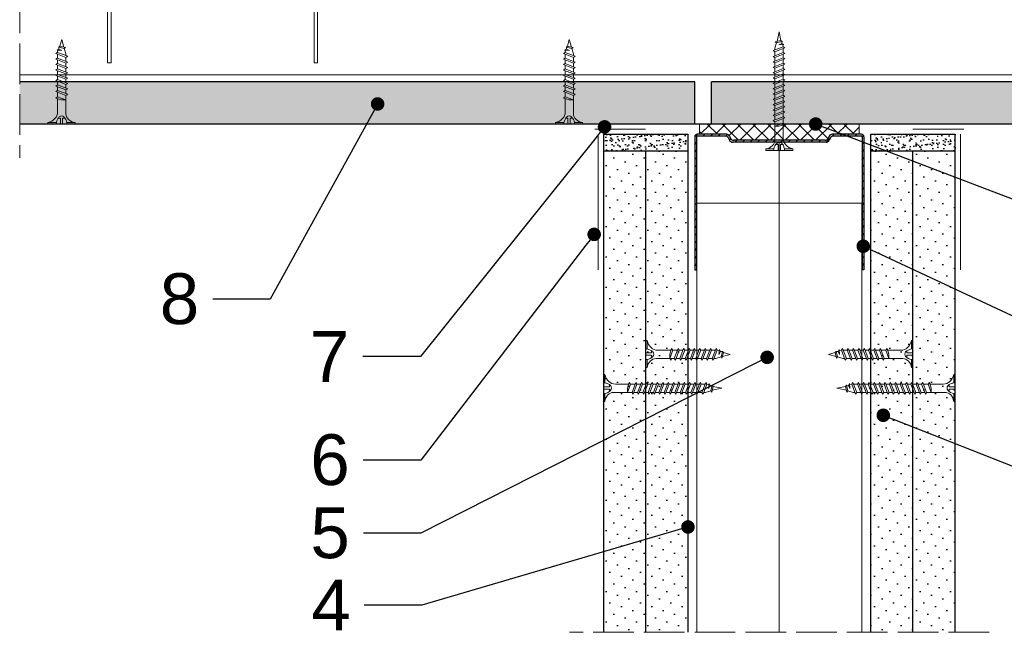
# Model space of a CAD drawing. Header units: millimetres. Extents: x -576 to 2473, y 815 to 2688.
# Tile 1 of 14: x -543 to -252, y 1047 to 1232. Entities that reach past the tile are written whole.
import ezdxf
from ezdxf import colors
from ezdxf.entities.mleader import LeaderData, LeaderLine
from ezdxf.math import Vec2, Vec3

# ---------------------------------------------------------------- set-up
doc = ezdxf.new("R2010")
doc.units = ezdxf.units.MM
doc.linetypes.add('ACAD_ISO02W100', pattern=[15, 12, -3])
for name, color, linetype, lineweight in [('_ISOVER WELNA', 7, 'BATTING', 9), ('_RIGIPS AKCESORIA', 7, 'Continuous', 18), ('_RIGIPS G-K', 7, 'Continuous', 25), ('_RIGIPS PROFIL', 7, 'Continuous', 18), ('KRESKOWANIE', 7, 'Continuous', 9), ('OPISY', 7, 'Continuous', 9), ('PRZERYWANA', 7, 'ACAD_ISO02W100', 9)]:
    doc.layers.add(name, color=color, linetype=linetype, lineweight=lineweight)
doc.styles.get("Standard").update_dxf_attribs({"font": 'arial.ttf'})
doc.linetypes.add('BATTING', pattern='A,0.00254,-2.54,[134,ltypeshp.shx,S=2.54,R=0,X=-2.54,Y=0],-5.08,[134,ltypeshp.shx,S=2.54,R=180,X=2.54,Y=0],-2.54', length=10.16254)
pattern_1 = [(225, (-2593.3208, 191.772), (1.122532, -3.367596), [0, -3.175])]
pattern_2 = [(225, (-2596.3208, 191.772), (1.122532, -3.367596), [0, -3.175])]

# ---------------------------------------------------------------- blocks, each defined once
blk = doc.blocks.new('TN 25')
at = {"layer": '_RIGIPS AKCESORIA'}
for p, q in [((0, -0.84), (0, 7.16)), ((0, 7.16), (0.46, 7.16)), ((0.46, 7.16), (0.46, 4.78)), ((0.46, 4.78), (0, 4.78)), ((0, 3.5), (1.77, 3.5)), ((1.77, 3.5), (1.77, 4.2)), ((3.02, 4.46), (8.47, 4.46)), ((7.12, 4.46), (7.12, 3.18)), ((8.03, 2.01), (7.12, 4.46)), ((7.12, 3.18), (7.65, 1.53)), ((8.47, 4.46), (8.79, 5)), ((9.61, 1.51), (8.47, 4.46)), ((8.79, 5), (9.93, 2.01)), ((9, 4.46), (10.1, 4.46)), ((10.1, 4.46), (10.41, 5)), ((11.23, 1.51), (10.1, 4.46)), ((10.41, 5), (11.56, 2.01)), ((10.62, 4.46), (11.67, 4.46)), ((11.67, 4.46), (11.99, 5)), ((12.81, 1.51), (11.67, 4.46)), ((11.99, 5), (13.14, 2.01)), ((12.2, 4.46), (13.21, 4.46)), ((13.21, 4.46), (13.52, 5)), ((14.34, 1.51), (13.21, 4.46)), ((13.52, 5), (14.67, 2.01)), ((13.73, 4.46), (14.8, 4.46)), ((14.8, 4.46), (15.12, 5)), ((15.94, 1.51), (14.8, 4.46)), ((15.12, 5), (16.26, 2.01)), ((15.33, 4.46), (16.42, 4.46)), ((16.42, 4.46), (16.73, 5)), ((17.55, 1.51), (16.42, 4.46)), ((16.73, 5), (17.88, 2.01)), ((16.94, 4.46), (17.99, 4.46)), ((17.99, 4.46), (18.31, 5)), ((19.13, 1.51), (17.99, 4.46)), ((18.31, 5), (19.45, 2.01)), ((18.52, 4.46), (19.68, 4.46)), ((19.68, 4.46), (20, 5)), ((20.82, 1.51), (19.68, 4.46)), ((20, 5), (21.14, 2.01)), ((20.21, 4.46), (20.7, 4.46)), ((20.7, 4.46), (22.28, 3.98)), ((21.85, 1.83), (21.67, 3.28)), ((21.67, 3.28), (22.14, 2.4)), ((22.28, 3.98), (22.56, 4.37)), ((22.7, 2.36), (22.28, 3.98)), ((22.56, 4.37), (23.03, 2.71)), ((22.71, 3.85), (25, 3.24)), ((25, 3.24), (23.03, 2.71)), ((0, 2.83), (1.77, 2.83)), ((0.46, 1.64), (0, 1.64)), ((0.46, -0.84), (0.46, 1.64)), ((1.77, 2.83), (1.77, 2.18)), ((7.49, 2.01), (3.55, 2.01)), ((7.65, 1.53), (8.03, 2.01)), ((9.41, 2.01), (8.03, 2.01)), ((9.93, 2.01), (9.61, 1.51)), ((11.04, 2.01), (9.93, 2.01)), ((11.56, 2.01), (11.23, 1.51)), ((12.61, 2.01), (11.56, 2.01)), ((13.14, 2.01), (12.81, 1.51)), ((14.15, 2.01), (13.14, 2.01)), ((14.67, 2.01), (14.34, 1.51)), ((15.74, 2.01), (14.67, 2.01)), ((16.26, 2.01), (15.94, 1.51)), ((17.36, 2.01), (16.26, 2.01)), ((17.88, 2.01), (17.55, 1.51)), ((18.93, 2.01), (17.88, 2.01)), ((19.45, 2.01), (19.13, 1.51)), ((19.45, 2.01), (20.62, 2.01)), ((21.14, 2.01), (20.82, 1.51)), ((21.14, 2.01), (21.81, 2.12)), ((22.14, 2.4), (21.85, 1.83)), ((22.7, 2.36), (22.14, 2.4)), ((23.03, 2.71), (22.7, 2.36)), ((0, -0.84), (0.46, -0.84))]:
    blk.add_line(p, q, dxfattribs=at)
for centre, major_axis, ratio, start_param, end_param in [((3.09, 7.67), (0.17, 3.2), 0.826134, 1.773653, 3.180586), ((-0.04, 0.9), (0, 3.93), 0.848176, -0.720942, -0.151112), ((1.66, 3.18), (0, 0.895), 0.848176, -1.552777, -0.720942), ((1.66, 3.18), (0, 0.895), 0.848176, 3.862535, 4.730408), ((3.37, -1.57), (0.28, 3.57), 0.832181, 0.035984, 1.430787), ((-2.73, 15.91), (0, 14.76), 0.848176, 3.399396, 3.475072), ((0.59, 4.62), (0, 2.81), 0.848176, 3.475072, 3.862535)]:
    blk.add_ellipse(centre, major_axis=major_axis, ratio=ratio, start_param=start_param, end_param=end_param, dxfattribs=at)
blk = doc.blocks.new('Lacznik krzyzowy (widok1)')
at = {"layer": '_RIGIPS AKCESORIA', "extrusion": (0, 0, -1)}
for p, q in [((2, 91.5), (60, 91.5)), ((2.08, 90.11), (3, 90.5)), ((3, 90.5), (4.53, 86.8)), ((14, 89.5, 30), (14, 90.5, 30)), ((48, 90.5, 30), (48, 89.5, 30)), ((57.47, 86.8), (59, 90.5)), ((59, 90.5), (59.92, 90.11)), ((0, 36.5), (0, 89.5)), ((1, 88.5), (1, 36.5)), ((3.61, 86.42), (2.08, 90.11)), ((48, 89.5, 30), (14, 89.5, 30)), ((59.92, 90.11), (58.39, 86.42)), ((61, 36.5), (61, 88.5)), ((62, 89.5), (62, 36.5)), ((4.53, 86.8), (3.61, 86.42)), ((58.39, 86.42), (57.47, 86.8)), ((1, 36.5), (0, 36.5)), ((62, 36.5), (61, 36.5))]:
    blk.add_line(p, q, dxfattribs=at)
at = {"layer": '_RIGIPS AKCESORIA'}
blk.add_line((59, 90.5), (3, 90.5), dxfattribs=at)
at = {"layer": '_RIGIPS AKCESORIA', "extrusion": (0, 0, -1)}
for centre, start, end in [((-2, 89.5), 0, 90), ((-3, 88.5), 0, 90), ((-3, 88.5), 0, 90), ((-59, 88.5), 90, 180), ((-59, 88.5), 90, 180), ((-60, 89.5), 90, 180)]:
    blk.add_arc(centre, 2, start, end, dxfattribs=at)
blk = doc.blocks.new('TN 35')
at = {"layer": '_RIGIPS AKCESORIA'}
for p, q in [((0, -0.84), (0, 7.16)), ((0, 7.16), (0.46, 7.16)), ((0.46, 7.16), (0.46, 4.78)), ((0.46, 4.78), (0, 4.78)), ((0, 3.5), (1.77, 3.5)), ((1.77, 3.5), (1.77, 4.2)), ((3.02, 4.46), (8.47, 4.46)), ((7.12, 4.46), (7.12, 3.18)), ((8.03, 2.01), (7.12, 4.46)), ((7.12, 3.18), (7.65, 1.53)), ((8.47, 4.46), (8.79, 5)), ((9.61, 1.51), (8.47, 4.46)), ((8.79, 5), (9.93, 2.01)), ((9, 4.46), (10.1, 4.46)), ((10.1, 4.46), (10.41, 5)), ((11.23, 1.51), (10.1, 4.46)), ((10.41, 5), (11.56, 2.01)), ((10.62, 4.46), (11.67, 4.46)), ((11.67, 4.46), (11.99, 5)), ((12.81, 1.51), (11.67, 4.46)), ((11.99, 5), (13.14, 2.01)), ((12.2, 4.46), (13.21, 4.46)), ((13.21, 4.46), (13.52, 5)), ((14.34, 1.51), (13.21, 4.46)), ((13.52, 5), (14.67, 2.01)), ((13.73, 4.46), (14.8, 4.46)), ((14.8, 4.46), (15.12, 5)), ((15.94, 1.51), (14.8, 4.46)), ((15.12, 5), (16.26, 2.01)), ((15.33, 4.46), (16.42, 4.46)), ((16.42, 4.46), (16.73, 5)), ((17.55, 1.51), (16.42, 4.46)), ((16.73, 5), (17.88, 2.01)), ((16.94, 4.46), (17.99, 4.46)), ((17.99, 4.46), (18.31, 5)), ((19.13, 1.51), (17.99, 4.46)), ((18.31, 5), (19.45, 2.01)), ((18.52, 4.46), (19.57, 4.46)), ((19.57, 4.46), (19.88, 5)), ((20.7, 1.51), (19.57, 4.46)), ((19.88, 5), (21.03, 2.01)), ((20.09, 4.46), (21.14, 4.46)), ((21.14, 4.46), (21.46, 5)), ((22.28, 1.51), (21.14, 4.46)), ((21.46, 5), (22.6, 2.01)), ((21.67, 4.46), (22.72, 4.46)), ((22.72, 4.46), (23.03, 5)), ((23.85, 1.51), (22.72, 4.46)), ((23.03, 5), (24.18, 2.01)), ((23.24, 4.46), (24.29, 4.46)), ((24.29, 4.46), (24.61, 5)), ((25.43, 1.51), (24.29, 4.46)), ((24.61, 5), (25.75, 2.01)), ((24.81, 4.46), (25.87, 4.46)), ((25.87, 4.46), (26.18, 5)), ((27, 1.51), (25.87, 4.46)), ((26.18, 5), (27.33, 2.01)), ((26.39, 4.46), (27.44, 4.46)), ((27.44, 4.46), (27.76, 5)), ((28.58, 1.51), (27.44, 4.46)), ((27.76, 5), (28.9, 2.01)), ((27.96, 4.46), (29.13, 4.46)), ((29.13, 4.46), (29.45, 5)), ((30.27, 1.51), (29.13, 4.46)), ((29.45, 5), (30.59, 2.01)), ((29.65, 4.46), (30.15, 4.46)), ((30.15, 4.46), (31.73, 3.98)), ((31.3, 1.83), (31.12, 3.28)), ((31.12, 3.28), (31.59, 2.4)), ((31.73, 3.98), (32.01, 4.37)), ((32.15, 2.36), (31.73, 3.98)), ((32.01, 4.37), (32.48, 2.71)), ((32.16, 3.85), (35, 3.24)), ((35, 3.24), (32.48, 2.71)), ((0, 2.83), (1.77, 2.83)), ((0.46, 1.64), (0, 1.64)), ((0.46, -0.84), (0.46, 1.64)), ((1.77, 2.83), (1.77, 2.18)), ((7.49, 2.01), (3.55, 2.01)), ((7.65, 1.53), (8.03, 2.01)), ((9.41, 2.01), (8.03, 2.01)), ((9.93, 2.01), (9.61, 1.51)), ((11.04, 2.01), (9.93, 2.01)), ((11.56, 2.01), (11.23, 1.51)), ((12.61, 2.01), (11.56, 2.01)), ((13.14, 2.01), (12.81, 1.51)), ((14.15, 2.01), (13.14, 2.01)), ((14.67, 2.01), (14.34, 1.51)), ((15.74, 2.01), (14.67, 2.01)), ((16.26, 2.01), (15.94, 1.51)), ((17.36, 2.01), (16.26, 2.01)), ((17.88, 2.01), (17.55, 1.51)), ((18.93, 2.01), (17.84, 2.01)), ((19.45, 2.01), (19.13, 1.51)), ((20.51, 2.01), (19.41, 2.01)), ((21.03, 2.01), (20.7, 1.51)), ((22.08, 2.01), (20.99, 2.01)), ((22.6, 2.01), (22.28, 1.51)), ((23.66, 2.01), (22.56, 2.01)), ((24.18, 2.01), (23.85, 1.51)), ((25.23, 2.01), (24.14, 2.01)), ((25.75, 2.01), (25.43, 1.51)), ((26.81, 2.01), (25.71, 2.01)), ((27.33, 2.01), (27, 1.51)), ((28.38, 2.01), (27.33, 2.01)), ((28.9, 2.01), (28.58, 1.51)), ((28.9, 2.01), (30.07, 2.01)), ((30.59, 2.01), (30.27, 1.51)), ((30.59, 2.01), (31.26, 2.12)), ((31.59, 2.4), (31.3, 1.83)), ((32.15, 2.36), (31.59, 2.4)), ((32.48, 2.71), (32.15, 2.36)), ((0, -0.84), (0.46, -0.84))]:
    blk.add_line(p, q, dxfattribs=at)
for centre, major_axis, ratio, start_param, end_param in [((3.09, 7.67), (0.17, 3.2), 0.826134, 1.773653, 3.180586), ((-0.04, 0.9), (0, 3.93), 0.848176, -0.720942, -0.151112), ((1.66, 3.18), (0, 0.895), 0.848176, -1.552777, -0.720942), ((1.66, 3.18), (0, 0.895), 0.848176, 3.862535, 4.730408), ((3.37, -1.57), (0.28, 3.57), 0.832181, 0.035984, 1.430787), ((-2.73, 15.91), (0, 14.76), 0.848176, 3.399396, 3.475072), ((0.59, 4.62), (0, 2.81), 0.848176, 3.475072, 3.862535)]:
    blk.add_ellipse(centre, major_axis=major_axis, ratio=ratio, start_param=start_param, end_param=end_param, dxfattribs=at)
blk = doc.blocks.new('UW 50 ULTRASTIL')
h = blk.add_hatch()
h.set_pattern_fill('ANSI31', color=256, scale=0.5, style=0)
h.paths.add_polyline_path([(-104.51, 0.56), (-104.18, 1.24, -0.286951), (-103.29, 1.8), (-82.41, 1.8), (-76.29, 1.8, -0.286951), (-75.39, 1.24), (-75.06, 0.56, 0.286951), (-74.16, 0), (-65.59, 0, 0.414214), (-64.79, 0.8), (-64.79, 40), (-65.34, 40), (-65.34, 0.8, -0.414214), (-65.59, 0.55), (-73.82, 0.55, -0.286951), (-74.72, 1.11), (-75.05, 1.79, 0.286951), (-75.94, 2.35), (-103.63, 2.35, 0.286951), (-104.53, 1.79), (-104.86, 1.11, -0.286951), (-105.76, 0.55), (-113.99, 0.55, -0.414214), (-114.24, 0.8), (-114.24, 40), (-114.79, 40), (-114.79, 0.8, 0.414214), (-113.99, 0), (-105.41, 0, 0.286951)])
for p, q in [((-114.79, 0.8), (-114.79, 40)), ((-114.79, 40), (-114.24, 40)), ((-114.24, 0.8), (-114.24, 40)), ((-65.34, 0.8), (-65.34, 40)), ((-64.79, 40), (-65.34, 40)), ((-64.79, 0.8), (-64.79, 40)), ((-113.99, 0.55), (-105.76, 0.55)), ((-113.99, 0), (-105.41, 0)), ((-104.86, 1.11), (-104.53, 1.79)), ((-104.51, 0.56), (-104.18, 1.24)), ((-103.63, 2.35), (-75.94, 2.35)), ((-103.29, 1.8), (-76.29, 1.8)), ((-75.06, 0.56), (-75.39, 1.24)), ((-74.72, 1.11), (-75.05, 1.79)), ((-74.16, 0), (-65.59, 0)), ((-73.82, 0.55), (-65.59, 0.55))]:
    blk.add_line(p, q)
for centre, radius, start, end in [((-113.99, 0.8), 0.8, 180, 270), ((-113.99, 0.8), 0.25, 180, 270), ((-105.76, 1.55), 1, 270, 334.0435), ((-105.41, 1), 1, 270, 334.0435), ((-103.63, 1.35), 1, 90, 154.0435), ((-103.29, 0.8), 1, 90, 154.0435), ((-76.29, 0.8), 1, 25.9565, 90), ((-75.94, 1.35), 1, 25.9565, 90), ((-74.16, 1), 1, 205.9565, 270), ((-73.82, 1.55), 1, 205.9565, 270), ((-65.59, 0.8), 0.8, 270, 0), ((-65.59, 0.8), 0.25, 270, 0)]:
    blk.add_arc(centre, radius, start, end)
blk = doc.blocks.new('_Dot')
at = {"color": 0, "linetype": 'ByBlock', "lineweight": -2}
blk.add_line((-0.5, 0), (-1, 0), dxfattribs=at)
at = {"color": 0, "linetype": 'ByBlock', "const_width": 0.5}
blk.add_lwpolyline([(-0.25, 0, 1), (0.25, 0, 1)], format="xyb", close=True, dxfattribs=at)

msp = doc.modelspace()

# ---------------------------------------------------------------- hatches: boundary and pattern name
at = {"layer": '_RIGIPS G-K'}
h = msp.add_hatch(dxfattribs=at)
h.set_pattern_fill('AR-SAND', color=256, scale=0.05, angle=180, style=0)
h.set_pattern_definition([(217.5, (1305.229, 2323.9077), (0.0800016, -2.4470662), [0, -1.9304, 0, -2.159, 0, -2.06375]), (187.5, (1305.229, 2323.9077), (-2.2476164, -3.5841255), [0, -1.0414, 0, -1.7399, 0, -0.66675]), (147.5, (1306.7911, 2323.9077), (-3.9549619, -0.007186), [0, -0.635, 0, -2.286, 0, -2.9845]), (137.5, (1306.791, 2323.9077), (-3.817782, -1.1146466), [0, -0.3175, 0, -1.4986, 0, -1.7145])])
h.paths.add_polyline_path([(-370.05, 1192.84), (-345.05, 1192.84), (-345.05, 1197.84), (-370.05, 1197.84)])
h = msp.add_hatch(dxfattribs=at)
h.set_pattern_fill('AR-SAND', color=256, scale=0.05, angle=180, style=0)
h.set_pattern_definition([(217.5, (1308.229, 2323.9077), (0.0800016, -2.4470662), [0, -1.9304, 0, -2.159, 0, -2.06375]), (187.5, (1308.229, 2323.9077), (-2.2476164, -3.5841255), [0, -1.0414, 0, -1.7399, 0, -0.66675]), (147.5, (1309.7911, 2323.9077), (-3.9549619, -0.007186), [0, -0.635, 0, -2.286, 0, -2.9845]), (137.5, (1309.791, 2323.9077), (-3.817782, -1.1146466), [0, -0.3175, 0, -1.4986, 0, -1.7145])])
h.paths.add_polyline_path([(-291.05, 1192.84), (-266.05, 1192.84), (-266.05, 1197.84), (-291.05, 1197.84)])
h = msp.add_hatch(dxfattribs=at)
h.set_pattern_fill('DOTS', color=256, scale=2, angle=225, style=0)
h.set_pattern_definition(pattern_2)
h.paths.add_polyline_path([(-370.05, 1050.84), (-357.55, 1050.84), (-357.55, 1192.84), (-370.05, 1192.84)])
h = msp.add_hatch(dxfattribs=at)
h.set_pattern_fill('DOTS', color=256, scale=2, angle=225, style=0)
h.set_pattern_definition(pattern_2)
h.paths.add_polyline_path([(-357.55, 1050.84), (-345.05, 1050.84), (-345.05, 1192.84), (-357.55, 1192.84)])
h = msp.add_hatch(dxfattribs=at)
h.set_pattern_fill('DOTS', color=256, scale=2, angle=225, style=0)
h.set_pattern_definition(pattern_1)
h.paths.add_polyline_path([(-291.05, 1050.84), (-278.55, 1050.84), (-278.55, 1192.84), (-291.05, 1192.84)])
h = msp.add_hatch(dxfattribs=at)
h.set_pattern_fill('DOTS', color=256, scale=2, angle=225, style=0)
h.set_pattern_definition(pattern_1)
h.paths.add_polyline_path([(-278.55, 1050.84), (-266.05, 1050.84), (-266.05, 1192.84), (-278.55, 1192.84)])
at = {"layer": 'KRESKOWANIE'}
h = msp.add_hatch(dxfattribs=at)
h.set_pattern_fill('DOTS', color=256, scale=2, angle=225, style=0)
h.set_pattern_definition([(225, (-861.6925, -541.0798), (1.122532, -3.367596), [0, -3.175])])
h.paths.add_polyline_path([(-343.05, 1200.84), (-343.05, 1213.34), (-542.55, 1213.34), (-542.55, 1200.84)])
h.paths.add_polyline_path([(-338.05, 1213.34), (-338.05, 1200.84), (-93.55, 1200.84), (-93.55, 1213.34)])
h = msp.add_hatch(dxfattribs=at)
h.set_pattern_fill('ANSI37', color=256, angle=270, style=0)
h.set_pattern_definition([(315, (1306.729, 2634.9687), (2.245064, 2.245064), []), (45, (1306.729, 2634.9687), (-2.245064, 2.245064), [])])
h.paths.add_polyline_path([(-341.65, 1197.84), (-333.67, 1197.84, -0.286951), (-332.77, 1197.28), (-332.44, 1196.6, 0.286951), (-331.54, 1196.04), (-304.55, 1196.04, 0.286951), (-303.65, 1196.6), (-303.32, 1197.28, -0.286951), (-302.42, 1197.84), (-294.45, 1197.84), (-294.45, 1200.84), (-341.65, 1200.84)])

# ---------------------------------------------------------------- linework, layer by layer
at = {"layer": '_ISOVER WELNA', "ltscale": 2.4}
msp.add_line((-318.05, 1050.84), (-318.05, 1195.49), dxfattribs=at)
at = {"layer": '_RIGIPS AKCESORIA'}
for p, q in [((-357.55, 1199.34), (-372.55, 1199.34)), ((-278.55, 1199.34), (-263.55, 1199.34)), ((-371.55, 1197.84), (-371.55, 1157.84)), ((-264.55, 1197.84), (-264.55, 1157.84))]:
    msp.add_line(p, q, dxfattribs=at)
at = {"layer": '_RIGIPS G-K'}
for p, q in [((-343.05, 1213.34), (-542.55, 1213.34)), ((-343.05, 1200.84), (-343.05, 1213.34)), ((-93.55, 1213.34), (-338.05, 1213.34)), ((-338.05, 1200.84), (-338.05, 1213.34)), ((-93.55, 1200.84), (-542.55, 1200.84)), ((-370.05, 1197.84), (-370.05, 1050.84)), ((-370.05, 1197.84), (-345.05, 1197.84)), ((-345.05, 1197.84), (-345.05, 1050.84)), ((-291.05, 1050.84), (-291.05, 1197.84)), ((-291.05, 1197.84), (-266.05, 1197.84)), ((-266.05, 1050.84), (-266.05, 1197.84)), ((-345.05, 1192.84), (-370.05, 1192.84)), ((-357.55, 1192.84), (-357.55, 1050.84)), ((-266.05, 1192.84), (-291.05, 1192.84)), ((-278.55, 1050.84), (-278.55, 1192.84))]:
    msp.add_line(p, q, dxfattribs=at)
at = {"layer": '_RIGIPS PROFIL'}
msp.add_line((-542.55, 1215.34), (-93.55, 1215.34), dxfattribs=at)
at = {"layer": '_RIGIPS PROFIL', "lineweight": 9}
for p, q in [((-342.45, 1177.44), (-293.65, 1177.44)), ((-342.45, 1050.84), (-342.45, 1177.44)), ((-293.65, 1050.84), (-293.65, 1177.44))]:
    msp.add_line(p, q, dxfattribs=at)
at = {"layer": 'KRESKOWANIE'}
for p, q in [((-341.65, 1197.84), (-341.65, 1200.84)), ((-294.45, 1197.84), (-294.45, 1200.84))]:
    msp.add_line(p, q, dxfattribs=at)
at = {"layer": 'PRZERYWANA'}
for p, q in [((-542.55, 1404.63), (-542.55, 1190.84)), ((-256.05, 1050.84), (-380.05, 1050.84))]:
    msp.add_line(p, q, dxfattribs=at)

# ---------------------------------------------------------------- block references
msp.add_blockref('Lacznik krzyzowy (widok1)', (-516.55, 1182.37))
for name, p, rotation in [('TN 35', (-314.88, 1193.07), 90), ('UW 50 ULTRASTIL', (-407.83, 1197.84), 180)]:
    msp.add_blockref(name, p, dxfattribs=dict(rotation=rotation))
at = {"layer": '_RIGIPS AKCESORIA', "xscale": -1}
for name, p, rotation in [('TN 25', (-533.35, 1200.84), 270), ('TN 25', (-383.35, 1200.84), 270), ('TN 25', (-357.55, 1136.08), 180), ('TN 35', (-370.05, 1126.08), 180)]:
    msp.add_blockref(name, p, dxfattribs=dict(at, rotation=rotation))
at = {"layer": '_RIGIPS AKCESORIA', "rotation": 180}
for name, p in [('TN 25', (-278.55, 1136.08)), ('TN 35', (-266.05, 1126.08))]:
    msp.add_blockref(name, p, dxfattribs=at)

# ---------------------------------------------------------------- leaders
at = {"layer": 'OPISY'}
ml = msp.add_multileader_mtext('Standard', dxfattribs=at)
ml.set_content('8', color=256)
ml.set_leader_properties()
ml.set_arrow_properties(name='DOT')
ml.build(insert=Vec2(0, 0))
ml.multileader.update_dxf_attribs({"dogleg_length": 17})
ctx = ml.context
ctx.base_point, ctx.char_height, ctx.landing_gap_size, ctx.plane_origin = Vec3(-503.38, 1149.15), 15, 4, Vec3(-436.77, 1206.77)
ctx.text_align_type = 2
notes = []
notes.append((ctx, [(0, (1, 1, 0), (-468.5, 1149.15), (-1, 0), 17, [(0, [(-436.77, 1206.77)], 0, [])])]))
ctx.mtext.insert, ctx.mtext.alignment, ctx.mtext.flow_direction = Vec3(-489.5, 1156.78), 3, 5
ml = msp.add_multileader_mtext('Standard', dxfattribs=at)
ml.set_content('7', color=256)
ml.set_leader_properties()
ml.set_arrow_properties(name='DOT')
ml.build(insert=Vec2(0, 0))
ml.multileader.update_dxf_attribs({"dogleg_length": 17})
ctx = ml.context
ctx.base_point, ctx.char_height, ctx.landing_gap_size, ctx.plane_origin = Vec3(-458.85, 1132.22), 15, 4, Vec3(-369.7, 1200)
ctx.text_align_type = 2
notes.append((ctx, [(0, (1, 1, 0), (-424.14, 1132.22), (-1, 0), 17, [(0, [(-369.7, 1200)], 0, [])])]))
ctx.mtext.insert, ctx.mtext.alignment, ctx.mtext.flow_direction = Vec3(-445.14, 1139.72), 3, 5
ml = msp.add_multileader_mtext('Standard', dxfattribs=at)
ml.set_content('2', color=256)
ml.set_leader_properties()
ml.set_arrow_properties(name='DOT')
ml.build(insert=Vec2(0, 0))
ml.multileader.update_dxf_attribs({"dogleg_length": 17})
ctx = ml.context
ctx.base_point, ctx.char_height, ctx.landing_gap_size, ctx.plane_origin = Vec3(-228.05, 1177.17), 15, 4, Vec3(-307.29, 1200.84)
notes.append((ctx, [(0, (1, 1, 0), (-245.05, 1177.17), (1, 0), 17, [(0, [(-307.29, 1200.84)], 0, [])])]))
ctx.mtext.insert, ctx.mtext.flow_direction = Vec3(-224.05, 1184.67), 5
ml = msp.add_multileader_mtext('Standard', dxfattribs=at)
ml.set_content('6', color=256)
ml.set_leader_properties()
ml.set_arrow_properties(name='DOT')
ml.build(insert=Vec2(0, 0))
ml.multileader.update_dxf_attribs({"dogleg_length": 17})
ctx = ml.context
ctx.base_point, ctx.char_height, ctx.landing_gap_size, ctx.plane_origin = Vec3(-458.92, 1101.63), 15, 4, Vec3(-372.77, 1168.26)
ctx.text_align_type = 2
notes.append((ctx, [(0, (1, 1, 0), (-424.01, 1101.63), (-1, 0), 17, [(0, [(-372.77, 1168.26)], 0, [])])]))
ctx.mtext.insert, ctx.mtext.alignment, ctx.mtext.flow_direction = Vec3(-445.01, 1109.25), 3, 5
ml = msp.add_multileader_mtext('Standard', dxfattribs=at)
ml.set_content('3', color=256)
ml.set_leader_properties()
ml.set_arrow_properties(name='DOT')
ml.build(insert=Vec2(0, 0))
ml.multileader.update_dxf_attribs({"dogleg_length": 17})
ctx = ml.context
ctx.base_point, ctx.char_height, ctx.landing_gap_size, ctx.plane_origin = Vec3(-228.05, 1142.35), 15, 4, Vec3(-293.24, 1164.76)
notes.append((ctx, [(0, (1, 1, 0), (-245.05, 1142.35), (1, 0), 17, [(0, [(-293.24, 1164.76)], 0, [])])]))
ctx.mtext.insert, ctx.mtext.flow_direction = Vec3(-224.05, 1149.99), 5
ml = msp.add_multileader_mtext('Standard', dxfattribs=at)
ml.set_content('5', color=256)
ml.set_leader_properties()
ml.set_arrow_properties(name='DOT')
ml.build(insert=Vec2(0, 0))
ml.multileader.update_dxf_attribs({"dogleg_length": 17})
ctx = ml.context
ctx.base_point, ctx.char_height, ctx.landing_gap_size, ctx.plane_origin = Vec3(-458.93, 1080.02), 15, 4, Vec3(-321.65, 1131.95)
ctx.text_align_type = 2
notes.append((ctx, [(0, (1, 1, 0), (-423.98, 1080.02), (-1, 0), 17, [(0, [(-321.65, 1131.95)], 0, [])])]))
ctx.mtext.insert, ctx.mtext.alignment, ctx.mtext.flow_direction = Vec3(-444.98, 1087.65), 3, 5
ml = msp.add_multileader_mtext('Standard', dxfattribs=at)
ml.set_content('1', color=256)
ml.set_leader_properties()
ml.set_arrow_properties(name='DOT')
ml.build(insert=Vec2(0, 0))
ml.multileader.update_dxf_attribs({"dogleg_length": 17})
ctx = ml.context
ctx.base_point, ctx.char_height, ctx.landing_gap_size, ctx.plane_origin = Vec3(-228.05, 1098.25), 15, 4, Vec3(-287.33, 1114.85)
notes.append((ctx, [(0, (1, 1, 0), (-245.05, 1098.25), (1, 0), 17, [(0, [(-287.33, 1114.85)], 0, [])])]))
ctx.mtext.insert, ctx.mtext.flow_direction = Vec3(-224.05, 1105.75), 5
ml = msp.add_multileader_mtext('Standard', dxfattribs=at)
ml.set_content('4', color=256)
ml.set_leader_properties()
ml.set_arrow_properties(name='DOT')
ml.build(insert=Vec2(0, 0))
ml.multileader.update_dxf_attribs({"dogleg_length": 17})
ctx = ml.context
ctx.base_point, ctx.char_height, ctx.landing_gap_size, ctx.plane_origin = Vec3(-459.07, 1058.82), 15, 4, Vec3(-345.05, 1081.86)
ctx.text_align_type = 2
notes.append((ctx, [(0, (1, 1, 0), (-423.7, 1058.82), (-1, 0), 17, [(0, [(-345.05, 1081.86)], 0, [])])]))
ctx.mtext.insert, ctx.mtext.alignment, ctx.mtext.flow_direction = Vec3(-444.7, 1066.32), 3, 5
for ctx, leaders in notes:
    for number, flags, end, landing, length, lines in leaders:
        leader = LeaderData()
        leader.index, (leader.has_last_leader_line, leader.has_dogleg_vector, leader.attachment_direction) = number, flags
        leader.last_leader_point, leader.dogleg_vector, leader.dogleg_length = Vec3(end), Vec3(landing), length
        for number, points, colour, breaks in lines:
            line = LeaderLine()
            line.index, line.vertices, line.color, line.breaks = number, Vec3.list(points), colors.encode_raw_color(colour), breaks
            leader.lines.append(line)
        ctx.leaders.append(leader)

doc.saveas('drawing.dxf')
